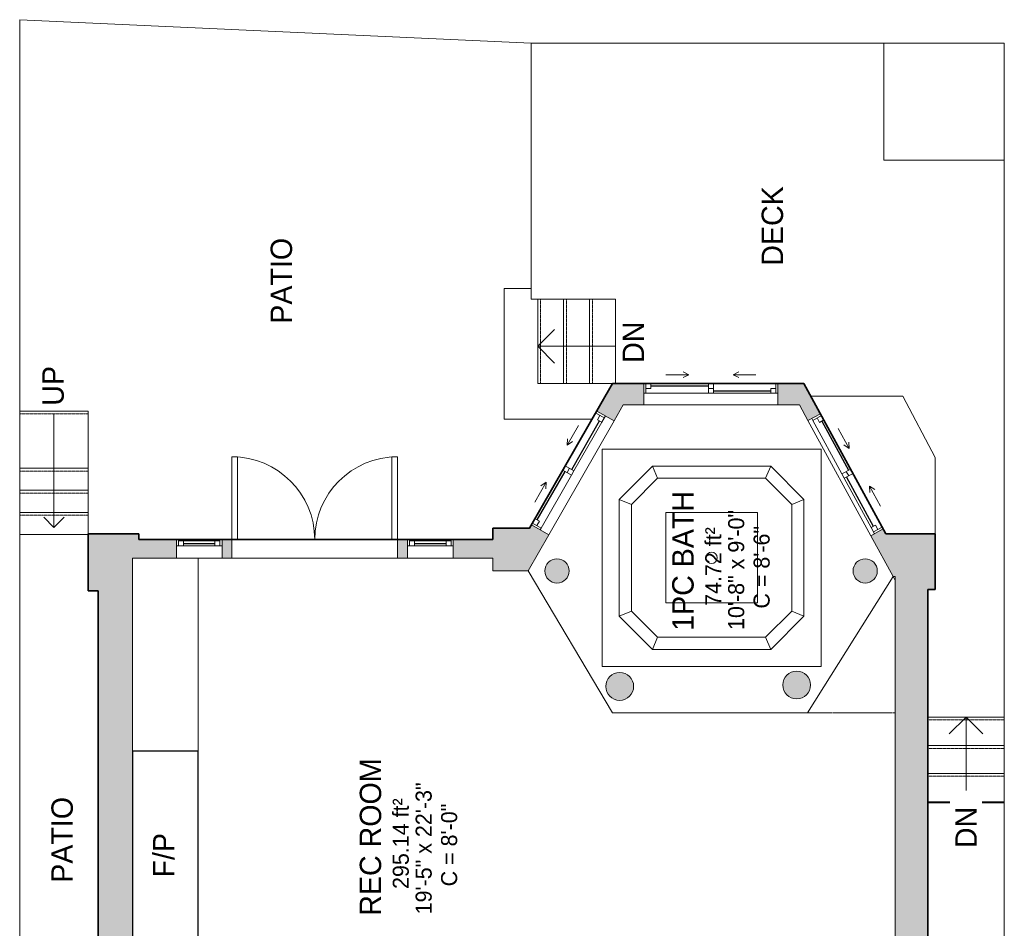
# Model space of a CAD drawing. Header units: inches. Extents: x -268 to 77, y -113 to 756.
# Tile 5 of 5: x -268 to 77, y 437 to 756. Entities that reach past the tile are written whole.
import ezdxf

# ---------------------------------------------------------------- set-up
doc = ezdxf.new("R2010")
doc.units = ezdxf.units.IN
doc.header["$MEASUREMENT"] = 0
doc.linetypes.add('Dash', pattern=[0.23622, 0.11811, -0.11811])
doc.linetypes.add('Overhead', pattern=[0.15625, 0.09375, -0.0625])
for name, color, linetype, lineweight in [('A-AREA', 32, 'Continuous', 9), ('A-AREA-IDEN', 2, 'Continuous', 9), ('A-DETL', 90, 'Continuous', 9), ('A-DOOR', 31, 'Continuous', 9), ('A-EXTEERIOR SPACES', 90, 'Continuous', 9), ('A-FLOR', 192, 'Continuous', 9), ('A-FLOR-LEVL', 51, 'Continuous', 9), ('A-GENM', 13, 'Continuous', 9), ('A-GLAZ', 151, 'Continuous', 9), ('A-LEDGES', 90, 'Continuous', 9), ('A-OBJECTS', 90, 'Continuous', 9), ('A-WALL', 90, 'Continuous', 9), ('A-WALL-PATT', 111, 'Continuous', 9), ('G-ANNO-TEXT', 231, 'Continuous', 9), ('P-SANR-FIXT', 6, 'Continuous', 9), ('S-STRS', 90, 'Continuous', 9), ('S-STRS-ANNO', 90, 'Continuous', 9), ('S-STRS-IDEN', 31, 'Continuous', 9)]:
    doc.layers.add(name, color=color, linetype=linetype, lineweight=lineweight)
doc.styles.add('Inter', font='txt', dxfattribs={"height": 7.5})
doc.styles.add('Inter_1', font='txt', dxfattribs={"height": 5.625})
doc.styles.add('Inter_B', font='txt', dxfattribs={"height": 7.5})

# ---------------------------------------------------------------- blocks, each defined once
blk = doc.blocks.new('Bath-Hottub - Default 1-4257170-Lower Floor')
at = {"layer": 'P-SANR-FIXT'}
for p, q in [((38.35, 38.1), (-38.35, 38.1)), ((-38.35, 38.1), (-38.35, -38.1)), ((-38.35, 38.1), (-38.35, -38.1)), ((38.35, 38.1), (-38.35, 38.1)), ((38.35, -38.1), (38.35, 38.1)), ((38.35, -38.1), (38.35, 38.1)), ((-32.35, 20.45), (-20.71, 32.1)), ((-20.71, 32.1), (-18.94, 27.86)), ((-20.71, 32.1), (20.71, 32.1)), ((20.71, 32.1), (18.94, 27.86)), ((20.71, 32.1), (32.35, 20.45)), ((-28.08, 18.69), (-18.94, 27.86)), ((-18.94, 27.86), (18.94, 27.86)), ((18.94, 27.86), (28.1, 18.67)), ((-32.35, 20.45), (-28.08, 18.69)), ((-32.35, -20.45), (-32.35, 20.45)), ((-28.08, -18.69), (-28.08, 18.69)), ((32.35, 20.45), (28.1, 18.67)), ((28.1, 18.67), (28.1, -18.67)), ((32.35, 20.45), (32.35, -20.45)), ((16.1, 15.83), (-16.08, 15.83)), ((-16.08, 15.83), (-16.08, -15.83)), ((16.1, -15.83), (16.1, 15.83)), ((-16.08, -15.83), (16.1, -15.83)), ((-28.08, -18.69), (-32.35, -20.45)), ((-20.71, -32.1), (-32.35, -20.45)), ((-18.94, -27.83), (-28.08, -18.69)), ((28.1, -18.67), (18.94, -27.83)), ((32.35, -20.45), (20.71, -32.1)), ((32.35, -20.45), (28.08, -18.68)), ((-18.94, -27.83), (-20.71, -32.1)), ((18.94, -27.83), (-18.94, -27.83)), ((18.94, -27.83), (20.71, -32.1)), ((20.71, -32.1), (-20.71, -32.1)), ((-38.35, -38.1), (38.35, -38.1)), ((-38.35, -38.1), (38.35, -38.1))]:
    blk.add_line(p, q, dxfattribs=at)
for start, end in [(360, 180), (180, 360)]:
    blk.add_arc((0, 0), 2, start, end, dxfattribs=at)
blk = doc.blocks.new('Fireplace - Default 1-4258625-Lower Floor')
at = {"layer": 'A-GENM'}
for p, q in [((-36.87, -3.94), (36.88, -3.94)), ((-36.87, -26.94), (-36.87, -3.94)), ((36.88, -3.94), (36.88, -26.94)), ((36.88, -26.94), (-36.87, -26.94))]:
    blk.add_line(p, q, dxfattribs=at)
at = {"layer": 'A-GENM', "lineweight": 25}
for p, q in [((36.88, -3.94), (-36.87, -3.94)), ((-36.87, -3.94), (-36.87, -26.94)), ((36.88, -26.94), (36.88, -3.94)), ((-36.87, -26.94), (36.88, -26.94))]:
    blk.add_line(p, q, dxfattribs=at)
blk = doc.blocks.new('Planitar-Fixed - Default 1-4259326-Lower Floor')
at = {"layer": 'A-GLAZ', "lineweight": 18}
for p, q in [((-8, 3.76), (-7.25, 3.76)), ((-7.25, 3.76), (-8, 3.76)), ((-7.25, 3.76), (-7.25, 1.53)), ((-7.25, 1.53), (-7.25, 3.76)), ((7.25, 3.76), (7.25, 1.53)), ((7.96, 3.76), (7.25, 3.76)), ((8, 3.76), (7.25, 3.76)), ((7.25, 3.76), (7.25, 1.53)), ((-7.25, 3.26), (-5.52, 3.26)), ((-5.52, 3.26), (-7.25, 3.26)), ((-7.25, 3.26), (-7.25, 1.53)), ((-7.25, 1.53), (-5.52, 1.53)), ((-5.52, 3.26), (-5.52, 1.53)), ((-5.52, 1.53), (-5.52, 3.26)), ((5.52, 3.26), (5.52, 1.53)), ((7.25, 3.26), (5.52, 3.26)), ((7.25, 3.26), (5.52, 3.26)), ((5.52, 3.26), (5.52, 1.53)), ((5.52, 1.53), (7.25, 1.53)), ((7.25, 1.53), (7.25, 3.26)), ((-8, -2.74), (-6.74, -2.74)), ((8, -2.74), (6.74, -2.74))]:
    blk.add_line(p, q, dxfattribs=at)
at = {"layer": 'A-GLAZ'}
for p, q in [((-7.25, 3.76), (7.25, 3.76)), ((8, 1.53), (-8, 1.53)), ((-8, 1.53), (-8, -2.74)), ((-5.52, 3.26), (5.52, 3.26)), ((8, -2.74), (8, 1.53)), ((-8, -2.74), (8, -2.74))]:
    blk.add_line(p, q, dxfattribs=at)
at = {"layer": 'A-GLAZ', "lineweight": 25}
blk.add_line((-5.52, 2.4), (5.52, 2.4), dxfattribs=at)
blk = doc.blocks.new('Planitar - Double Door_Flush Panel - 4_-10_ x 6_-8_-4259489-Lower Floor')
at = {"layer": 'A-DOOR', "lineweight": 18}
for p, q in [((-29, 3.25), (-29, 32.25)), ((-29, 32.25), (-27.03, 32.25)), ((-27.03, 32.25), (-27.03, 3.25)), ((29, 32.25), (27.03, 32.25)), ((27.03, 32.25), (27.03, 3.25)), ((29, 3.25), (29, 32.25)), ((-27.03, 3.25), (-29, 3.25)), ((27.03, 3.25), (29, 3.25))]:
    blk.add_line(p, q, dxfattribs=at)
at = {"layer": 'A-DOOR'}
for centre, start, end in [((-29, 3.25), 0, 90), ((29, 3.25), 90, 180)]:
    blk.add_arc(centre, 29, start, end, dxfattribs=at)
blk = doc.blocks.new('Plan-Double-Sliding - Default 1-4285094-Lower Floor')
at = {"layer": 'A-GLAZ'}
for p, q in [((-7.5, 3.34375), (-9.5, 4.34375)), ((7.5, 3.34375), (9.5, 4.34375)), ((23, 0.34375), (-23, 0.34375)), ((-20.5, 0.34375), (-0.875, 0.34375)), ((-7.5, 3.34375), (-15.5, 3.34375)), ((-7.5, 3.34375), (-9.5, 2.34375)), ((0.875, 0.34375), (22.25, 0.34375)), ((7.5, 3.34375), (9.5, 2.34375)), ((7.5, 3.34375), (15.5, 3.34375)), ((-22.25, -3.15625), (-0.875, -3.15625)), ((0.875, -3.15625), (20.5, -3.15625)), ((-23, -6.65625), (23, -6.65625))]:
    blk.add_line(p, q, dxfattribs=at)
at = {"layer": 'A-GLAZ', "lineweight": 18}
for p, q in [((-23, 0.34375), (-23, -6.65625)), ((-23, 0.34375), (-20.5, 0.34375)), ((-22.25, 0.34375), (-22.25, -3.15625)), ((-20.5, 0.34375), (-20.5, -1.40625)), ((-0.875, -3.15625), (-0.875, 0.34375)), ((-0.875, 0.34375), (0.875, 0.34375)), ((0.875, 0.34375), (0.875, -3.15625)), ((22.25, 0.34375), (23, 0.34375)), ((22.25, 0.34375), (22.25, -3.15625)), ((23, -6.65625), (23, 0.34375)), ((-23, -3.15625), (-22.25, -3.15625)), ((-20.5, -1.40625), (-22.25, -1.40625)), ((0.875, -1.40625), (-0.875, -1.40625)), ((-0.875, -3.15625), (0.875, -3.15625)), ((20.5, -1.40625), (20.5, -3.15625)), ((22.25, -1.40625), (20.5, -1.40625)), ((20.5, -3.15625), (23, -3.15625))]:
    blk.add_line(p, q, dxfattribs=at)
at = {"layer": 'A-GLAZ', "lineweight": 25}
for p, q in [((-20.5, -0.53125), (-0.875, -0.53125)), ((0.875, -2.28125), (20.5, -2.28125))]:
    blk.add_line(p, q, dxfattribs=at)
blk = doc.blocks.new('Plan-Double-Sliding - Default 1-4285099-Lower Floor')
at = {"layer": 'A-GLAZ'}
for p, q in [((-7.75, 3.34375), (-9.75, 4.34375)), ((7.75, 3.34375), (9.75, 4.34375)), ((23.5, 0.34375), (-23.5, 0.34375)), ((-21, 0.34375), (-0.875, 0.34375)), ((-7.75, 3.34375), (-15.75, 3.34375)), ((-7.75, 3.34375), (-9.75, 2.34375)), ((0.875, 0.34375), (22.75, 0.34375)), ((7.75, 3.34375), (9.75, 2.34375)), ((7.75, 3.34375), (15.75, 3.34375)), ((-22.75, -3.15625), (-0.875, -3.15625)), ((0.875, -3.15625), (21, -3.15625)), ((-23.5, -7.15625), (23.5, -7.15625))]:
    blk.add_line(p, q, dxfattribs=at)
at = {"layer": 'A-GLAZ', "lineweight": 18}
for p, q in [((-23.5, 0.34375), (-23.5, -7.15625)), ((-23.5, 0.34375), (-21, 0.34375)), ((-22.75, 0.34375), (-22.75, -3.15625)), ((-21, 0.34375), (-21, -1.40625)), ((-0.875, -3.15625), (-0.875, 0.34375)), ((-0.875, 0.34375), (0.875, 0.34375)), ((0.875, 0.34375), (0.875, -3.15625)), ((22.75, 0.34375), (23.5, 0.34375)), ((22.75, 0.34375), (22.75, -3.15625)), ((23.5, -7.15625), (23.5, 0.34375)), ((-23.5, -3.15625), (-22.75, -3.15625)), ((-21, -1.40625), (-22.75, -1.40625)), ((0.875, -1.40625), (-0.875, -1.40625)), ((-0.875, -3.15625), (0.875, -3.15625)), ((21, -1.40625), (21, -3.15625)), ((22.75, -1.40625), (21, -1.40625)), ((21, -3.15625), (23.5, -3.15625))]:
    blk.add_line(p, q, dxfattribs=at)
at = {"layer": 'A-GLAZ', "lineweight": 25}
for p, q in [((-21, -0.53125), (-0.875, -0.53125)), ((0.875, -2.28125), (21, -2.28125))]:
    blk.add_line(p, q, dxfattribs=at)
blk = doc.blocks.new('Plan-Double-Sliding - Default 1-4285104-Lower Floor')
at = {"layer": 'A-GLAZ'}
for p, q in [((-7.5, 3.34375), (-9.5, 4.34375)), ((7.5, 3.34375), (9.5, 4.34375)), ((23, 0.34375), (-23, 0.34375)), ((-20.5, 0.34375), (-0.875, 0.34375)), ((-7.5, 3.34375), (-15.5, 3.34375)), ((-7.5, 3.34375), (-9.5, 2.34375)), ((0.875, 0.34375), (22.25, 0.34375)), ((7.5, 3.34375), (9.5, 2.34375)), ((7.5, 3.34375), (15.5, 3.34375)), ((-22.25, -3.15625), (-0.875, -3.15625)), ((0.875, -3.15625), (20.5, -3.15625)), ((-23, -4.65625), (23, -4.65625))]:
    blk.add_line(p, q, dxfattribs=at)
at = {"layer": 'A-GLAZ', "lineweight": 18}
for p, q in [((-23, 0.34375), (-23, -4.65625)), ((-23, 0.34375), (-20.5, 0.34375)), ((-22.25, 0.34375), (-22.25, -3.15625)), ((-20.5, 0.34375), (-20.5, -1.40625)), ((-0.875, -3.15625), (-0.875, 0.34375)), ((-0.875, 0.34375), (0.875, 0.34375)), ((0.875, 0.34375), (0.875, -3.15625)), ((22.25, 0.34375), (23, 0.34375)), ((22.25, 0.34375), (22.25, -3.15625)), ((23, -4.65625), (23, 0.34375)), ((-23, -3.15625), (-22.25, -3.15625)), ((-20.5, -1.40625), (-22.25, -1.40625)), ((0.875, -1.40625), (-0.875, -1.40625)), ((-0.875, -3.15625), (0.875, -3.15625)), ((20.5, -1.40625), (20.5, -3.15625)), ((22.25, -1.40625), (20.5, -1.40625)), ((20.5, -3.15625), (23, -3.15625))]:
    blk.add_line(p, q, dxfattribs=at)
at = {"layer": 'A-GLAZ', "lineweight": 25}
for p, q in [((-20.5, -0.53125), (-0.875, -0.53125)), ((0.875, -2.28125), (20.5, -2.28125))]:
    blk.add_line(p, q, dxfattribs=at)

msp = doc.modelspace()

# ---------------------------------------------------------------- hatches: boundary and pattern name
at = {"layer": 'A-WALL'}
for points in [[(-80, 558.5), (-78.69, 558.71), (-77.5, 559.31), (-76.56, 560.25), (-75.96, 561.44), (-75.75, 562.75), (-75.96, 564.06), (-76.56, 565.25), (-77.5, 566.19), (-78.69, 566.79), (-80, 567), (-81.31, 566.79), (-82.5, 566.19), (-83.44, 565.25), (-84.04, 564.06), (-84.25, 562.75), (-84.04, 561.44), (-83.44, 560.25), (-82.5, 559.31), (-81.31, 558.71)], [(28, 558.5), (29.31, 558.71), (30.5, 559.31), (31.44, 560.25), (32.04, 561.44), (32.25, 562.75), (32.04, 564.06), (31.44, 565.25), (30.5, 566.19), (29.31, 566.79), (28, 567), (26.69, 566.79), (25.5, 566.19), (24.56, 565.25), (23.96, 564.06), (23.75, 562.75), (23.96, 561.44), (24.56, 560.25), (25.5, 559.31), (26.69, 558.71)], [(-58, 517.38), (-56.49, 517.61), (-55.13, 518.31), (-54.06, 519.38), (-53.36, 520.74), (-53.13, 522.25), (-53.36, 523.76), (-54.06, 525.12), (-55.13, 526.19), (-56.49, 526.89), (-58, 527.13), (-59.51, 526.89), (-60.87, 526.19), (-61.94, 525.12), (-62.64, 523.76), (-62.88, 522.25), (-62.64, 520.74), (-61.94, 519.38), (-60.87, 518.31), (-59.51, 517.61)], [(4, 517.88), (5.51, 518.11), (6.87, 518.81), (7.94, 519.88), (8.64, 521.24), (8.87, 522.75), (8.64, 524.26), (7.94, 525.62), (6.87, 526.69), (5.51, 527.39), (4, 527.63), (2.49, 527.39), (1.13, 526.69), (0.06, 525.62), (-0.64, 524.26), (-0.88, 522.75), (-0.64, 521.24), (0.06, 519.88), (1.13, 518.81), (2.49, 518.11)]]:
    msp.add_hatch(color=8, dxfattribs=at).paths.add_polyline_path(points, flags=0)
at = {"layer": 'A-WALL-PATT'}
h = msp.add_hatch(color=9, dxfattribs=at)
h.paths.add_polyline_path([(-88.92, 577.75), (-86.97, 577.75), (-88.92, 578.87), (-89.56, 577.75)], flags=0)
h.paths.add_polyline_path([(-60, 615.32), (-52.46, 628.5), (-60.53, 628.5), (-66.08, 618.8)], flags=0)
h = msp.add_hatch(color=9, dxfattribs=at)
h.paths.add_polyline_path([(-2.55, 621), (10.64, 621), (6.56, 628.5), (-2.55, 628.5)], flags=0)
h.paths.add_polyline_path([(-56.75, 621), (-49.55, 621), (-49.55, 628.5), (-52.46, 628.5)], flags=0)
h = msp.add_hatch(color=9, dxfattribs=at)
h.paths.add_polyline_path([(31.19, 575.75), (35.28, 575.75), (34.34, 577.46)], flags=0)
h.paths.add_polyline_path([(7.96, 615.48), (12.35, 617.87), (10.64, 621), (4.95, 621)], flags=0)
for points in [[(-102.5, 562.75), (-90.08, 562.75), (-82.84, 575.39), (-86.97, 577.75), (-102.5, 577.75), (-102.5, 567.25)], [(-228.75, 555.75), (-228.75, 575.75), (-244.25, 575.75), (-244.25, 555.75), (-240.75, 555.75)], [(-228.75, 567.25), (-226.5, 567.25), (-226.5, 575.75), (-228.75, 575.75), (-228.75, 567.45)], [(37.75, 560.75), (38.5, 560.75), (38.5, 575.75), (31.19, 575.75), (29.95, 575.07), (34.1, 567.45)], [(38.5, 556.25), (52.5, 556.25), (52.5, 575.75), (38.5, 575.75), (38.5, 560.75)], [(-240.75, 350), (-228.75, 350), (-228.75, 555.75), (-240.75, 555.75), (-240.75, 444.54)], [(50, 327.5), (50, 556.25), (38.5, 556.25), (38.5, 360.57), (41.94, 357.13), (41.22, 353.31), (40.07, 349.59), (38.5, 346.04), (38.5, 327.5), (46.23, 327.5)]]:
    msp.add_hatch(color=9, dxfattribs=at).paths.add_polyline_path(points, flags=0)
h = msp.add_hatch(color=9, dxfattribs=at)
h.paths.add_polyline_path([(-135.87, 567.25), (-132.38, 567.25), (-132.38, 573.75), (-135.87, 573.75), (-135.87, 567.45)], flags=0)
h.paths.add_polyline_path([(-116.37, 567.25), (-102.5, 567.25), (-102.5, 573.75), (-116.37, 573.75), (-116.37, 567.45)], flags=0)
h.paths.add_polyline_path([(-213.36, 567.25), (-213.36, 573.75), (-226.5, 573.75), (-226.5, 567.25)], flags=0)
h.paths.add_polyline_path([(-193.87, 567.25), (-193.87, 573.75), (-197.36, 573.75), (-197.36, 567.25)], flags=0)

# ---------------------------------------------------------------- linework, layer by layer
at = {"layer": 'A-AREA', "linetype": 'Dash'}
msp.add_line((7.75, 513), (38.5, 513), dxfattribs=at)
at = {"layer": 'A-DETL', "lineweight": 35}
for p, q in [((-89.56, 577.75), (-60.53, 628.5)), ((-60.53, 628.5), (6.56, 628.5)), ((6.56, 628.5), (35.28, 575.75)), ((-102.5, 573.75), (-102.5, 577.75)), ((-102.5, 577.75), (-89.56, 577.75)), ((-244.25, 555.75), (-244.25, 575.75)), ((-244.25, 575.75), (-226.5, 575.75)), ((-226.5, 575.75), (-226.5, 573.75)), ((-226.5, 573.75), (-102.5, 573.75)), ((35.28, 575.75), (52.5, 575.75)), ((52.5, 575.75), (52.5, 556.25)), ((-240.75, 555.75), (-244.25, 555.75)), ((-240.75, 350), (-240.75, 555.75)), ((52.5, 556.25), (50, 556.25)), ((50, 556.25), (50, 264))]:
    msp.add_line(p, q, dxfattribs=at)
at = {"layer": 'A-DETL'}
for p, q in [((-256.25, 617.77), (-256.25, 578)), ((-256.25, 578), (-259.79, 581.54)), ((-256.25, 578), (-252.71, 581.54))]:
    msp.add_line(p, q, dxfattribs=at)
at = {"layer": 'A-EXTEERIOR SPACES'}
for p, q in [((-89, 747.75), (-268.25, 756)), ((-268.25, 756), (-268.25, 231)), ((76.75, 747.75), (-89, 747.75)), ((-89, 747.75), (-89, 658)), ((34.5, 747.75), (34.5, 706.75)), ((76.75, 511.5), (76.75, 747.75)), ((34.5, 706.75), (76.75, 706.75)), ((-98.5, 616), (-98.5, 661.75)), ((-98.5, 661.75), (-89, 661.75)), ((-89, 658), (-59.5, 658)), ((-59.5, 658), (-59.5, 628.5)), ((6.56, 628.5), (-59.5, 628.5)), ((6.56, 628.5), (9.01, 624)), ((41.25, 624), (9.01, 624)), ((41.25, 624), (52.5, 602.5)), ((-98.5, 616), (-67.68, 616)), ((-89.56, 577.75), (-67.68, 616)), ((52.5, 602.5), (52.5, 556.25)), ((-102.5, 573.75), (-102.5, 577.75)), ((-102.5, 577.75), (-89.56, 577.75)), ((-244.25, 555.75), (-244.25, 575.75)), ((-226.5, 575.75), (-244.25, 575.75)), ((-226.5, 575.75), (-226.5, 573.75)), ((-226.5, 573.75), (-102.5, 573.75)), ((-240.75, 555.75), (-244.25, 555.75)), ((-240.75, 350), (-240.75, 555.75)), ((50, 556.25), (52.5, 556.25)), ((50, 556.25), (50, 511.5)), ((50, 511.5), (76.75, 511.5)), ((50, 46.97), (50, 481.75)), ((50, 481.75), (76.75, 481.75)), ((76.75, 481.75), (76.75, 46.97))]:
    msp.add_line(p, q, dxfattribs=at)
at = {"layer": 'A-FLOR'}
for p, q in [((-268.25, 756), (-268.25, 618.75)), ((-89, 747.75), (-268.25, 756)), ((-89, 747.75), (-89, 658)), ((76.75, 747.75), (-89, 747.75)), ((34.5, 706.75), (34.5, 747.75)), ((76.75, 511.5), (76.75, 747.75)), ((76.75, 706.75), (34.5, 706.75)), ((-98.5, 661.75), (-98.5, 616)), ((-89, 661.75), (-98.5, 661.75)), ((-89, 658), (-59.5, 658)), ((-59.5, 658), (-59.5, 628.5)), ((41.25, 624), (9.01, 624)), ((52.5, 602.5), (41.25, 624)), ((-98.5, 616), (-67.68, 616)), ((52.5, 575.75), (52.5, 602.5)), ((-244.25, 575.5), (-268.25, 575.5)), ((-268.25, 575.5), (-268.25, 361.5)), ((-191.9, 573.75), (-137.84, 573.75)), ((-135.87, 567.25), (-193.87, 567.25)), ((-90.08, 562.75), (-60.5, 513)), ((7.75, 513), (37.75, 560.75)), ((38.5, 559.37), (37.75, 560.75)), ((-60.5, 513), (7.75, 513))]:
    msp.add_line(p, q, dxfattribs=at)
at = {"layer": 'A-FLOR-LEVL'}
for p, q in [((50, 481.43), (76.75, 481.43)), ((76.75, 481.43), (76.75, 46.97))]:
    msp.add_line(p, q, dxfattribs=at)
at = {"layer": 'A-LEDGES'}
for p, q in [((-228.75, 499.5), (-205.75, 499.5)), ((-228.75, 425.75), (-228.75, 499.5)), ((-205.75, 499.5), (-205.75, 425.75))]:
    msp.add_line(p, q, dxfattribs=at)
at = {"layer": 'A-OBJECTS'}
for p, q in [((-228.75, 567.25), (-205.75, 567.25)), ((-228.75, 499.5), (-228.75, 567.25)), ((-205.75, 567.25), (-205.75, 499.5)), ((-205.75, 499.5), (-228.75, 499.5))]:
    msp.add_line(p, q, dxfattribs=at)
at = {"layer": 'A-WALL'}
for p, q in [((-60.53, 628.5), (-66.08, 618.8)), ((-49.55, 628.5), (-60.53, 628.5)), ((6.56, 628.5), (-2.55, 628.5)), ((12.35, 617.87), (6.56, 628.5)), ((-60, 615.32), (-56.75, 621)), ((-56.75, 621), (-49.55, 621)), ((-2.55, 621), (4.95, 621)), ((4.95, 621), (7.96, 615.48)), ((-89.56, 577.75), (-102.5, 577.75)), ((-102.5, 577.75), (-102.5, 573.75)), ((-88.92, 578.87), (-89.56, 577.75)), ((35.28, 575.75), (34.34, 577.46)), ((-226.5, 575.75), (-244.25, 575.75)), ((-244.25, 575.75), (-244.25, 555.75)), ((-226.5, 573.75), (-226.5, 575.75)), ((-213.36, 573.75), (-226.5, 573.75)), ((-213.36, 571.52), (-213.36, 573.75)), ((-193.87, 573.75), (-197.36, 573.75)), ((-197.36, 573.75), (-197.36, 571.52)), ((-193.87, 567.25), (-193.87, 573.75)), ((-132.38, 573.75), (-135.87, 573.75)), ((-135.87, 573.75), (-135.87, 567.25)), ((-132.38, 571.52), (-132.38, 573.75)), ((-102.5, 573.75), (-116.37, 573.75)), ((-116.37, 573.75), (-116.37, 571.52)), ((-90.08, 562.75), (-82.84, 575.39)), ((29.95, 575.07), (37.75, 560.75)), ((52.5, 575.75), (35.28, 575.75)), ((52.5, 556.25), (52.5, 575.75)), ((-228.75, 280.19), (-228.75, 567.25)), ((-228.75, 567.25), (-213.36, 567.25)), ((-197.36, 567.25), (-193.87, 567.25)), ((-135.87, 567.25), (-132.38, 567.25)), ((-116.37, 567.25), (-102.5, 567.25)), ((-102.5, 567.25), (-102.5, 562.75)), ((-102.5, 562.75), (-90.08, 562.75)), ((37.75, 560.75), (38.5, 560.75)), ((38.5, 560.75), (38.5, 374.37)), ((-244.25, 555.75), (-240.75, 555.75)), ((-240.75, 555.75), (-240.75, 350)), ((50, 317.12), (50, 556.25)), ((50, 556.25), (52.5, 556.25))]:
    msp.add_line(p, q, dxfattribs=at)
for centre, radius, start, end in [((-80, 562.75), 4.25, 360, 180), ((28, 562.75), 4.25, 360, 180), ((-80, 562.75), 4.25, 180, 360), ((28, 562.75), 4.25, 180, 360), ((-58, 522.25), 4.87, 360, 180), ((4, 522.75), 4.88, 360, 180), ((-58, 522.25), 4.88, 180, 360), ((4, 522.75), 4.88, 180, 360)]:
    msp.add_arc(centre, radius, start, end, dxfattribs=at)
at = {"layer": 'S-STRS'}
for p, q in [((-86.75, 658), (-86.75, 628.5)), ((-77.67, 658), (-77.67, 628.5)), ((-68.58, 658), (-59.5, 658)), ((-68.58, 658), (-68.58, 628.5)), ((-59.5, 658), (-59.5, 628.5)), ((-86.75, 628.5), (-77.67, 628.5)), ((-77.67, 628.5), (-68.58, 628.5)), ((-68.58, 628.5), (-60.53, 628.5)), ((-244.25, 618.75), (-268.25, 618.75)), ((-268.25, 618.75), (-268.25, 598.75)), ((-244.25, 618.75), (-244.25, 598.75)), ((-268.25, 598.75), (-268.25, 591)), ((-244.25, 598.75), (-268.25, 598.75)), ((-244.25, 598.75), (-244.25, 591)), ((-268.25, 591), (-268.25, 583.25)), ((-244.25, 591), (-268.25, 591)), ((-244.25, 591), (-244.25, 583.25)), ((-268.25, 583.25), (-268.25, 575.5)), ((-244.25, 583.25), (-268.25, 583.25)), ((-244.25, 583.25), (-244.25, 575.75)), ((-244.25, 575.5), (-268.25, 575.5)), ((76.75, 511.5), (50, 511.5)), ((76.75, 511.5), (76.75, 501.5)), ((76.75, 501.5), (50, 501.5)), ((76.75, 501.5), (76.75, 491.75)), ((76.75, 491.75), (50, 491.75)), ((76.75, 491.75), (76.75, 481.75)), ((76.75, 481.75), (50, 481.75))]:
    msp.add_line(p, q, dxfattribs=at)
at = {"layer": 'S-STRS', "linetype": 'Overhead'}
for p, q in [((-85.77, 658), (-85.77, 628.5)), ((-76.68, 658), (-76.68, 628.5)), ((-67.6, 658), (-67.6, 628.5)), ((-244.25, 617.77), (-268.25, 617.77)), ((-244.25, 597.77), (-268.25, 597.77)), ((-244.25, 590.02), (-268.25, 590.02)), ((-244.25, 582.27), (-268.25, 582.27)), ((76.75, 510.52), (50, 510.52)), ((76.75, 500.52), (50, 500.52)), ((76.75, 490.77), (50, 490.77))]:
    msp.add_line(p, q, dxfattribs=at)
at = {"layer": 'S-STRS-ANNO'}
for p, q in [((-86.75, 641.5), (-80.84, 647.41)), ((-86.75, 641.5), (-77.67, 641.5)), ((-86.75, 641.5), (-80.84, 635.59)), ((-77.67, 641.5), (-68.58, 641.5)), ((-68.58, 641.5), (-59.5, 641.5)), ((63.38, 511.5), (57.47, 505.59)), ((63.38, 511.5), (63.38, 501.5)), ((63.38, 511.5), (69.28, 505.59)), ((63.38, 501.5), (63.38, 491.75)), ((63.38, 491.75), (63.38, 481.75))]:
    msp.add_line(p, q, dxfattribs=at)

# ---------------------------------------------------------------- block references
at = {"layer": 'A-DOOR'}
msp.add_blockref('Planitar - Double Door_Flush Panel - 4_-10_ x 6_-8_-4259489-Lower Floor', (-164.87, 570.5), dxfattribs=at)
at = {"layer": 'A-GENM', "rotation": 89.99999999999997}
msp.add_blockref('Fireplace - Default 1-4258625-Lower Floor', (-232.69, 462.62), dxfattribs=at)
at = {"layer": 'A-GLAZ'}
for name, p in [('Plan-Double-Sliding - Default 1-4285099-Lower Floor', (-26.05, 628.16)), ('Planitar-Fixed - Default 1-4259326-Lower Floor', (-205.36, 569.99)), ('Planitar-Fixed - Default 1-4259326-Lower Floor', (-124.37, 569.99))]:
    msp.add_blockref(name, p, dxfattribs=at)
for name, p, rotation in [('Plan-Double-Sliding - Default 1-4285094-Lower Floor', (-77.2, 598.66), 60.22818224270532), ('Plan-Double-Sliding - Default 1-4285104-Lower Floor', (23.04, 597.5), 298.5639406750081)]:
    msp.add_blockref(name, p, dxfattribs=dict(at, rotation=rotation))
at = {"layer": 'P-SANR-FIXT'}
msp.add_blockref('Bath-Hottub - Default 1-4257170-Lower Floor', (-25.81, 567.35), dxfattribs=at)

# ---------------------------------------------------------------- texts
at = {"layer": 'A-AREA-IDEN', "attachment_point": 1, "rotation": 90}
for s, insert, char_height, width, style in [('DECK', (-8.28, 669.74), 7.5, 33.7087, 'Inter_B'), ('PATIO', (-180.32, 649.41), 7.5, 37.875, 'Inter_B'), ('1PC BATH', (-39.61, 541.74), 7.5, 59.4637, 'Inter_B'), ('10\'-8" x 9\'-0"', (-20.02, 542.04), 5.625, 58.7062, 'Inter_1'), ('74.72 ft²', (-28.04, 550.48), 5.625, 38.2537, 'Inter_1'), ('C = 8\'-6"', (-11.1, 549.53), 5.625, 40.5262, 'Inter_1'), ('REC ROOM', (-149.1, 441.85), 7.5, 65.5237, 'Inter_B'), ('19\'-5" x 22\'-3"', (-129.52, 442.33), 5.625, 64.3875, 'Inter_1'), ('295.14 ft²', (-137.54, 451.23), 5.625, 42.7987, 'Inter_1'), ('PATIO', (-257.14, 453.41), 7.5, 37.875, 'Inter_B'), ('C = 8\'-0"', (-120.6, 452.15), 5.625, 40.5262, 'Inter_1')]:
    msp.add_mtext(s, dxfattribs=dict(at, insert=insert, char_height=char_height, width=width, style=style))
at = {"layer": 'G-ANNO-TEXT', "color": 7, "char_height": 7.5, "attachment_point": 1, "rotation": 90, "style": 'Inter'}
for s, insert, width in [('UP', (-260.31, 620.66), 16.665), ('F/P', (-221.52, 455.26), 19.3163)]:
    msp.add_mtext(s, dxfattribs=dict(at, insert=insert, width=width))
at = {"layer": 'S-STRS-IDEN', "char_height": 7.5, "width": 18.3319, "attachment_point": 1, "rotation": 90, "line_spacing_factor": 0.9936, "style": 'Inter', "bg_fill": 3, "box_fill_scale": 1.25, "bg_fill_color": 256, "bg_fill_true_color": 13158600, "bg_fill_transparency": 0}
for insert in [(-57, 635.68), (59.6, 465.55)]:
    msp.add_mtext('DN', dxfattribs=dict(at, insert=insert))

doc.saveas('drawing.dxf')
